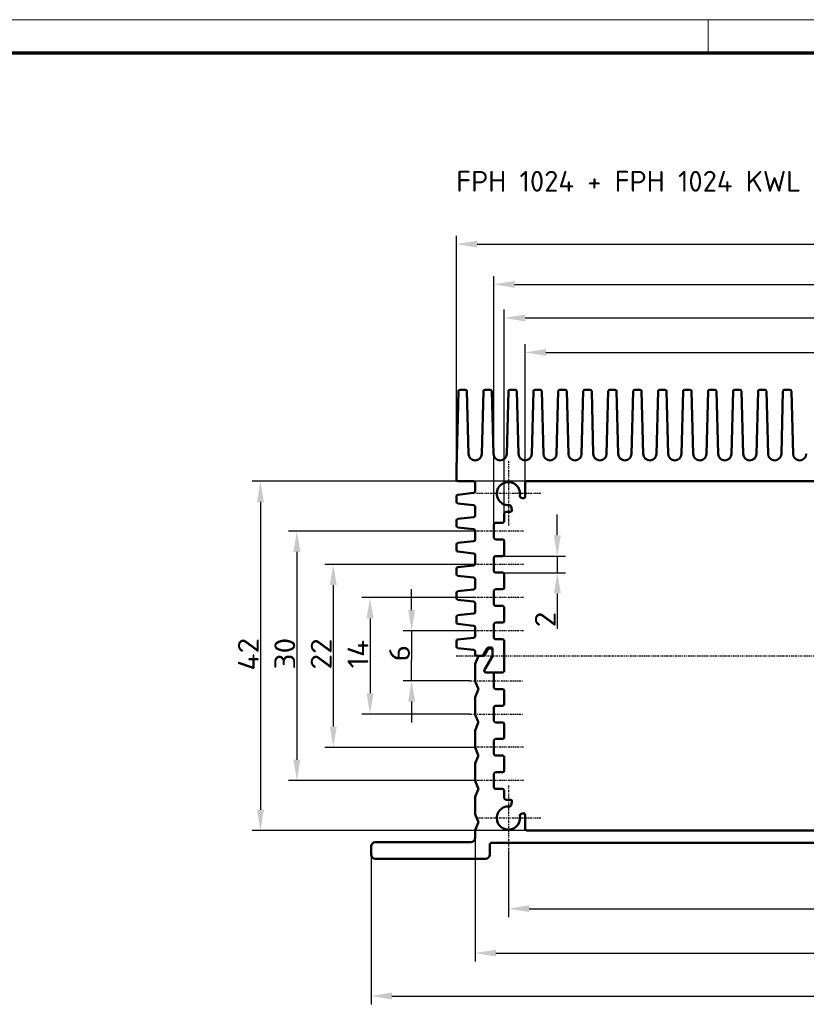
# Model space of a CAD drawing. Header units: millimetres. Extents: x 1 to 593, y 1 to 419.
# Tile 229 of 231: x 320 to 415, y 301 to 419. Entities that reach past the tile are written whole.
import ezdxf

# ---------------------------------------------------------------- set-up
doc = ezdxf.new("R2010")
doc.units = ezdxf.units.MM
doc.linetypes.add('CHAIN', pattern=[0.3543, 0.2362, -0.0295, 0.0591, -0.0295])
doc.linetypes.add('DASH_DOT', pattern=[0.37, 0.24, -0.06, 0.01, -0.06])
doc.layers.get('0').update_dxf_attribs({"lineweight": 25})
for name, color, linetype, lineweight in [('Bemaßung (ISO)', 1, 'Continuous', 25), ('Mittellinie (ISO)', 1, 'DASH_DOT', 25), ('Mittelpunktmarkierung (ISO)', 1, 'DASH_DOT', 25), ('Rahmen (ISO)', 7, 'Continuous', 70), ('Sichtbar (ISO)', 7, 'Continuous', 50), ('Symbol (ISO)', 1, 'Continuous', 25)]:
    doc.layers.add(name, color=color, linetype=linetype, lineweight=lineweight)
doc.styles.add('2_5', font='isocpeur.ttf', dxfattribs={"width": 1.1})
doc.styles.add('Notiztext (DIN)', font='isocpeur.ttf', dxfattribs={"width": 1.1})
doc.dimstyles.new('Standard (DIN)', dxfattribs={"dimtxt": 2.5, "dimasz": 2.5, "dimexe": 1, "dimexo": 0, "dimgap": 0.2, "dimtad": 1, "dimdec": 6, "dimrnd": 1e-08, "dimtxsty": '2_5', "dimcen": 0.09, "dimdle": 7, "dimclrd": 256, "dimclre": 256, "dimclrt": 5, "dimadec": 6, "dimazin": 2, "dimtfac": 0.72, "dimtmove": 0, "dimatfit": 3, "dimfxl": 1, "dimtolj": 1, "dimlwd": -1, "dimlwe": -1, "dimarcsym": 0})

# ---------------------------------------------------------------- blocks, each defined once
blk = doc.blocks.new('*D11')
at = {"layer": 'Bemaßung (ISO)'}
for p, q in [((367.35, 348.01), (367.35, 350.51)), ((374.93, 345.51), (366.35, 345.51)), ((367.35, 345.51), (367.35, 343.01)), ((367.35, 343.01), (367.35, 342.01)), ((367.35, 339.51), (367.35, 342.01)), ((374.35, 339.51), (366.35, 339.51)), ((367.35, 337.01), (367.35, 334.51))]:
    blk.add_line(p, q, dxfattribs=at)
for points in [[(366.94, 348.01), (367.77, 348.01), (367.35, 345.51)], [(366.94, 337.01), (367.77, 337.01), (367.35, 339.51)]]:
    blk.add_solid(points, dxfattribs=at)
at = {"layer": 'Defpoints', "color": 0}
for p in [(374.93, 345.51), (367.35, 339.51), (374.35, 339.51)]:
    blk.add_point(p, dxfattribs=at)
at = {"layer": 'Bemaßung (ISO)', "color": 5, "insert": (367.15, 341.83), "char_height": 2.5, "attachment_point": 7, "rotation": 90, "style": '2_5'}
blk.add_mtext('\\A1;6', dxfattribs=at)
blk = doc.blocks.new('*D12')
at = {"layer": 'Bemaßung (ISO)'}
for p, q in [((374.93, 349.51), (361.35, 349.51)), ((362.35, 347.01), (362.35, 338.01)), ((374.35, 335.51), (361.35, 335.51))]:
    blk.add_line(p, q, dxfattribs=at)
for points in [[(361.94, 347.01), (362.77, 347.01), (362.35, 349.51)], [(361.94, 338.01), (362.77, 338.01), (362.35, 335.51)]]:
    blk.add_solid(points, dxfattribs=at)
at = {"layer": 'Defpoints', "color": 0}
for p in [(374.93, 349.51), (362.35, 335.51), (374.35, 335.51)]:
    blk.add_point(p, dxfattribs=at)
at = {"layer": 'Bemaßung (ISO)', "color": 5, "insert": (362.15, 341), "char_height": 2.5, "attachment_point": 7, "rotation": 90, "style": '2_5'}
blk.add_mtext('\\A1;14', dxfattribs=at)
blk = doc.blocks.new('*D13')
at = {"layer": 'Bemaßung (ISO)'}
for p, q in [((374.93, 353.51), (356.93, 353.51)), ((357.93, 351.01), (357.93, 334.01)), ((374.93, 331.51), (356.93, 331.51))]:
    blk.add_line(p, q, dxfattribs=at)
for points in [[(357.52, 351.01), (358.35, 351.01), (357.93, 353.51)], [(357.52, 334.01), (358.35, 334.01), (357.93, 331.51)]]:
    blk.add_solid(points, dxfattribs=at)
at = {"layer": 'Defpoints', "color": 0}
for p in [(374.93, 353.51), (357.93, 331.51), (374.93, 331.51)]:
    blk.add_point(p, dxfattribs=at)
at = {"layer": 'Bemaßung (ISO)', "color": 5, "insert": (357.73, 340.86), "char_height": 2.5, "attachment_point": 7, "rotation": 90, "style": '2_5'}
blk.add_mtext('\\A1;22', dxfattribs=at)
blk = doc.blocks.new('*D14')
at = {"layer": 'Bemaßung (ISO)'}
for p, q in [((374.93, 357.51), (352.56, 357.51)), ((353.56, 355.01), (353.56, 330.01)), ((374.93, 327.51), (352.56, 327.51))]:
    blk.add_line(p, q, dxfattribs=at)
for points in [[(353.14, 355.01), (353.98, 355.01), (353.56, 357.51)], [(353.14, 330.01), (353.98, 330.01), (353.56, 327.51)]]:
    blk.add_solid(points, dxfattribs=at)
at = {"layer": 'Defpoints', "color": 0}
for p in [(374.93, 357.51), (353.56, 327.51), (374.93, 327.51)]:
    blk.add_point(p, dxfattribs=at)
at = {"layer": 'Bemaßung (ISO)', "color": 5, "insert": (353.36, 340.86), "char_height": 2.5, "attachment_point": 7, "rotation": 90, "style": '2_5'}
blk.add_mtext('\\A1;30', dxfattribs=at)
blk = doc.blocks.new('*D15')
at = {"layer": 'Bemaßung (ISO)'}
for p, q in [((381.18, 363.51), (348.18, 363.51)), ((349.18, 361.01), (349.18, 324.01)), ((381.18, 321.51), (348.18, 321.51))]:
    blk.add_line(p, q, dxfattribs=at)
for points in [[(348.77, 361.01), (349.6, 361.01), (349.18, 363.51)], [(348.77, 324.01), (349.6, 324.01), (349.18, 321.51)]]:
    blk.add_solid(points, dxfattribs=at)
at = {"layer": 'Defpoints', "color": 0}
for p in [(381.18, 363.51), (349.18, 321.51), (381.18, 321.51)]:
    blk.add_point(p, dxfattribs=at)
at = {"layer": 'Bemaßung (ISO)', "color": 5, "insert": (348.98, 340.73), "char_height": 2.5, "attachment_point": 7, "rotation": 90, "style": '2_5'}
blk.add_mtext('\\A1;42', dxfattribs=at)
blk = doc.blocks.new('*D16')
at = {"layer": 'Bemaßung (ISO)'}
for p, q in [((378.98, 319.11), (378.98, 311.11)), ((475.98, 319.11), (475.98, 311.11)), ((381.48, 312.11), (473.48, 312.11))]:
    blk.add_line(p, q, dxfattribs=at)
for points in [[(381.48, 312.53), (381.48, 311.7), (378.98, 312.11)], [(473.48, 312.53), (473.48, 311.7), (475.98, 312.11)]]:
    blk.add_solid(points, dxfattribs=at)
at = {"layer": 'Defpoints', "color": 0}
for p in [(378.98, 319.11), (475.98, 319.11), (475.98, 312.11)]:
    blk.add_point(p, dxfattribs=at)
at = {"layer": 'Bemaßung (ISO)', "color": 5, "insert": (425.83, 312.31), "char_height": 2.5, "attachment_point": 7, "style": '2_5'}
blk.add_mtext('\\A1;97', dxfattribs=at)
blk = doc.blocks.new('*D17')
at = {"layer": 'Bemaßung (ISO)'}
for p, q in [((374.98, 320.61), (374.98, 305.77)), ((479.98, 320.61), (479.98, 305.77)), ((377.48, 306.77), (477.48, 306.77))]:
    blk.add_line(p, q, dxfattribs=at)
for points in [[(377.48, 307.19), (377.48, 306.36), (374.98, 306.77)], [(477.48, 307.19), (477.48, 306.36), (479.98, 306.77)]]:
    blk.add_solid(points, dxfattribs=at)
at = {"layer": 'Defpoints', "color": 0}
for p in [(374.98, 320.61), (479.98, 320.61), (479.98, 306.77)]:
    blk.add_point(p, dxfattribs=at)
at = {"layer": 'Bemaßung (ISO)', "color": 5, "insert": (425.15, 306.97), "char_height": 2.5, "attachment_point": 7, "style": '2_5'}
blk.add_mtext('\\A1;105', dxfattribs=at)
blk = doc.blocks.new('*D21')
at = {"layer": 'Bemaßung (ISO)'}
for p, q in [((380.98, 363.31), (380.98, 379.99)), ((383.48, 378.99), (471.48, 378.99)), ((473.98, 363.31), (473.98, 379.99))]:
    blk.add_line(p, q, dxfattribs=at)
for points in [[(383.48, 379.41), (383.48, 378.58), (380.98, 378.99)], [(471.48, 379.41), (471.48, 378.58), (473.98, 378.99)]]:
    blk.add_solid(points, dxfattribs=at)
at = {"layer": 'Defpoints', "color": 0}
for p in [(473.98, 378.99), (380.98, 363.31), (473.98, 363.31)]:
    blk.add_point(p, dxfattribs=at)
at = {"layer": 'Bemaßung (ISO)', "color": 5, "insert": (425.83, 379.19), "char_height": 2.5, "attachment_point": 7, "style": '2_5'}
blk.add_mtext('\\A1;93', dxfattribs=at)
blk = doc.blocks.new('*D22')
at = {"layer": 'Bemaßung (ISO)'}
for p, q in [((378.48, 359.61), (378.48, 384.14)), ((476.48, 359.61), (476.48, 384.14)), ((380.98, 383.14), (473.98, 383.14))]:
    blk.add_line(p, q, dxfattribs=at)
for points in [[(380.98, 383.56), (380.98, 382.72), (378.48, 383.14)], [(473.98, 383.56), (473.98, 382.72), (476.48, 383.14)]]:
    blk.add_solid(points, dxfattribs=at)
at = {"layer": 'Defpoints', "color": 0}
for p in [(476.48, 383.14), (378.48, 359.61), (476.48, 359.61)]:
    blk.add_point(p, dxfattribs=at)
at = {"layer": 'Bemaßung (ISO)', "color": 5, "insert": (425.83, 383.34), "char_height": 2.5, "attachment_point": 7, "style": '2_5'}
blk.add_mtext('\\A1;98', dxfattribs=at)
blk = doc.blocks.new('*D23')
at = {"layer": 'Bemaßung (ISO)'}
for p, q in [((377.23, 358.31), (377.23, 388.18)), ((379.73, 387.18), (475.23, 387.18)), ((477.73, 358.31), (477.73, 388.18))]:
    blk.add_line(p, q, dxfattribs=at)
for points in [[(379.73, 387.59), (379.73, 386.76), (377.23, 387.18)], [(475.23, 387.59), (475.23, 386.76), (477.73, 387.18)]]:
    blk.add_solid(points, dxfattribs=at)
at = {"layer": 'Defpoints', "color": 0}
for p in [(477.73, 387.18), (377.23, 358.31), (477.73, 358.31)]:
    blk.add_point(p, dxfattribs=at)
at = {"layer": 'Bemaßung (ISO)', "color": 5, "insert": (423.7, 387.38), "char_height": 2.5, "attachment_point": 7, "style": '2_5'}
blk.add_mtext('\\A1;100,5', dxfattribs=at)
blk = doc.blocks.new('*D25')
at = {"layer": 'Bemaßung (ISO)'}
for p, q in [((372.73, 365.01), (372.73, 393.01)), ((375.23, 392.01), (479.73, 392.01)), ((482.23, 365.01), (482.23, 393.01))]:
    blk.add_line(p, q, dxfattribs=at)
for points in [[(375.23, 392.43), (375.23, 391.6), (372.73, 392.01)], [(479.73, 392.43), (479.73, 391.6), (482.23, 392.01)]]:
    blk.add_solid(points, dxfattribs=at)
at = {"layer": 'Defpoints', "color": 0}
for p in [(482.23, 392.01), (372.73, 365.01), (482.23, 365.01)]:
    blk.add_point(p, dxfattribs=at)
at = {"layer": 'Bemaßung (ISO)', "color": 5, "insert": (423.7, 392.21), "char_height": 2.5, "attachment_point": 7, "style": '2_5'}
blk.add_mtext('\\A1;109,5', dxfattribs=at)
blk = doc.blocks.new('Ränder Bopla-A2-Rahmen')
at = {"layer": 'Rahmen (ISO)', "color": 1, "lineweight": 18}
for p, q in [((593, 419), (1, 419)), ((403, 419), (403, 415))]:
    blk.add_line(p, q, dxfattribs=at)
at = {"layer": 'Rahmen (ISO)', "color": 91, "lineweight": 70}
blk.add_line((20, 415), (589, 415), dxfattribs=at)
blk = doc.blocks.new('*D30')
at = {"layer": 'Bemaßung (ISO)'}
for p, q in [((362.48, 318.61), (362.48, 300.61)), ((492.48, 318.61), (492.48, 300.61)), ((364.98, 301.61), (489.98, 301.61))]:
    blk.add_line(p, q, dxfattribs=at)
for points in [[(364.98, 302.03), (364.98, 301.2), (362.48, 301.61)], [(489.98, 302.03), (489.98, 301.2), (492.48, 301.61)]]:
    blk.add_solid(points, dxfattribs=at)
at = {"layer": 'Defpoints', "color": 0}
for p in [(362.48, 318.61), (492.48, 318.61), (492.48, 301.61)]:
    blk.add_point(p, dxfattribs=at)
at = {"layer": 'Bemaßung (ISO)', "color": 5, "insert": (425.15, 301.81), "char_height": 2.5, "attachment_point": 7, "style": '2_5'}
blk.add_mtext('\\A1;130', dxfattribs=at)
blk = doc.blocks.new('*D31')
at = {"layer": 'Bemaßung (ISO)'}
for p, q in [((384.86, 357.01), (384.86, 359.51)), ((378.28, 354.51), (385.86, 354.51)), ((384.86, 354.51), (384.86, 352.51)), ((378.28, 352.51), (385.86, 352.51)), ((384.86, 350.01), (384.86, 345.74))]:
    blk.add_line(p, q, dxfattribs=at)
for points in [[(384.44, 357.01), (385.28, 357.01), (384.86, 354.51)], [(384.44, 350.01), (385.28, 350.01), (384.86, 352.51)]]:
    blk.add_solid(points, dxfattribs=at)
at = {"layer": 'Defpoints', "color": 0}
for p in [(378.28, 354.51), (378.28, 352.51), (384.86, 352.51)]:
    blk.add_point(p, dxfattribs=at)
at = {"layer": 'Bemaßung (ISO)', "color": 5, "insert": (384.66, 345.94), "char_height": 2.5, "attachment_point": 7, "rotation": 90, "style": '2_5'}
blk.add_mtext('\\A1;2', dxfattribs=at)

msp = doc.modelspace()

# ---------------------------------------------------------------- linework, layer by layer
at = {"layer": 'Mittellinie (ISO)', "linetype": 'CHAIN'}
for p, q in [((380.783956, 357.5131), (374.933956, 357.5131)), ((380.783956, 353.5131), (374.933956, 353.5131)), ((380.783956, 349.5131), (374.933956, 349.5131)), ((380.783956, 345.5131), (374.933956, 345.5131)), ((372.6996138, 342.5131), (482.5933715, 342.5131)), ((374.3548108, 339.5131), (380.783956, 339.5131)), ((374.3548108, 335.5131), (380.783956, 335.5131)), ((380.783956, 331.5131), (374.933956, 331.5131)), ((380.783956, 327.5131), (374.933956, 327.5131))]:
    msp.add_line(p, q, dxfattribs=at)
at = {"layer": 'Mittelpunktmarkierung (ISO)', "linetype": 'CHAIN'}
for p, q in [((378.983956, 365.9131), (378.983956, 358.1131)), ((382.883956, 362.0131), (375.083956, 362.0131)), ((378.983956, 326.9131), (378.983956, 319.1131)), ((382.883956, 323.0131), (375.083956, 323.0131))]:
    msp.add_line(p, q, dxfattribs=at)
at = {"layer": 'Sichtbar (ISO)'}
for p, q in [((372.9788313, 374.3183613), (372.733956, 365.0131)), ((373.7891499, 374.5131), (373.178762, 374.5131)), ((374.1872179, 366.7891471), (373.9890807, 374.3183613)), ((375.9788313, 374.3183613), (375.780694, 366.7891471)), ((376.7891499, 374.5131), (376.178762, 374.5131)), ((377.1872179, 366.7891471), (376.9890807, 374.3183613)), ((378.9788313, 374.3183613), (378.780694, 366.7891471)), ((379.7891499, 374.5131), (379.178762, 374.5131)), ((380.1872179, 366.7891471), (379.9890807, 374.3183613)), ((381.9788313, 374.3183613), (381.780694, 366.7891471)), ((382.7891499, 374.5131), (382.178762, 374.5131)), ((383.1872179, 366.7891471), (382.9890807, 374.3183613)), ((384.9788313, 374.3183613), (384.780694, 366.7891471)), ((385.7891499, 374.5131), (385.178762, 374.5131)), ((386.1872179, 366.7891471), (385.9890807, 374.3183613)), ((387.9788313, 374.3183613), (387.780694, 366.7891471)), ((388.7891499, 374.5131), (388.178762, 374.5131)), ((389.1872179, 366.7891471), (388.9890807, 374.3183613)), ((390.9788313, 374.3183613), (390.780694, 366.7891471)), ((391.7891499, 374.5131), (391.178762, 374.5131)), ((392.1872179, 366.7891471), (391.9890807, 374.3183613)), ((393.9788313, 374.3183613), (393.780694, 366.7891471)), ((394.7891499, 374.5131), (394.178762, 374.5131)), ((395.1872179, 366.7891471), (394.9890807, 374.3183613)), ((396.9788313, 374.3183613), (396.780694, 366.7891471)), ((397.7891499, 374.5131), (397.178762, 374.5131)), ((398.1872179, 366.7891471), (397.9890807, 374.3183613)), ((399.9788313, 374.3183613), (399.780694, 366.7891471)), ((400.7891499, 374.5131), (400.178762, 374.5131)), ((401.1872179, 366.7891471), (400.9890807, 374.3183613)), ((402.9788313, 374.3183613), (402.780694, 366.7891471)), ((403.7891499, 374.5131), (403.178762, 374.5131)), ((404.1872179, 366.7891471), (403.9890807, 374.3183613)), ((405.9788313, 374.3183613), (405.780694, 366.7891471)), ((406.7891499, 374.5131), (406.178762, 374.5131)), ((407.1872179, 366.7891471), (406.9890807, 374.3183613)), ((408.9788313, 374.3183613), (408.780694, 366.7891471)), ((409.7891499, 374.5131), (409.178762, 374.5131)), ((410.1872179, 366.7891471), (409.9890807, 374.3183613)), ((411.9788313, 374.3183613), (411.780694, 366.7891471)), ((412.7891499, 374.5131), (412.178762, 374.5131)), ((413.1872179, 366.7891471), (412.9890807, 374.3183613)), ((372.733956, 365.0131), (372.733956, 363.7131)), ((372.933956, 363.5131), (374.783956, 363.5131)), ((473.783956, 363.5131), (381.183956, 363.5131)), ((374.983956, 362.2921085), (374.983956, 363.3131)), ((380.983956, 361.6477047), (380.983956, 363.3131)), ((372.733956, 361.0421085), (372.733956, 361.6840914)), ((372.9118697, 361.8828682), (374.8060423, 362.0933318)), ((380.4960374, 361.529768), (380.7230619, 361.4572004)), ((374.8060423, 360.6328682), (372.9118697, 360.8433318)), ((374.983956, 359.3921085), (374.983956, 360.4340914)), ((379.4098149, 360.0556163), (379.3214189, 360.4619331)), ((372.733956, 358.1421085), (372.733956, 358.7840914)), ((372.9118697, 358.9828682), (374.8060423, 359.1933318)), ((378.483956, 359.6131), (378.483956, 358.7131)), ((378.683956, 359.8131), (379.2143862, 359.8131)), ((374.8060423, 357.7328682), (372.9118697, 357.9433318)), ((374.983956, 356.4921085), (374.983956, 357.5340914)), ((377.233956, 356.7131), (377.233956, 358.3131)), ((377.433956, 358.5131), (378.283956, 358.5131)), ((378.283956, 356.5131), (377.433956, 356.5131)), ((372.733956, 355.8840914), (372.733956, 355.2421085)), ((374.8060423, 356.2933318), (372.9118697, 356.0828682)), ((378.483956, 356.3131), (378.483956, 354.7131)), ((372.9118697, 355.0433318), (374.8060423, 354.8328682)), ((374.983956, 353.5921085), (374.983956, 354.6340914)), ((377.233956, 352.7131), (377.233956, 354.3131)), ((377.433956, 354.5131), (378.283956, 354.5131)), ((372.733956, 352.3421085), (372.733956, 352.9840914)), ((372.9118697, 353.1828682), (374.8060423, 353.3933318)), ((374.8060423, 351.9328682), (372.9118697, 352.1433318)), ((374.983956, 350.6921085), (374.983956, 351.7340914)), ((378.283956, 352.5131), (377.433956, 352.5131)), ((378.483956, 352.3131), (378.483956, 350.7131)), ((372.9118697, 350.2828682), (374.8060423, 350.4933318)), ((377.433956, 350.5131), (378.283956, 350.5131)), ((372.733956, 349.4421085), (372.733956, 350.0840914)), ((374.8060423, 349.0328682), (372.9118697, 349.2433318)), ((377.233956, 348.7131), (377.233956, 350.3131)), ((374.983956, 347.7921085), (374.983956, 348.8340914)), ((378.283956, 348.5131), (377.433956, 348.5131)), ((378.483956, 348.3131), (378.483956, 346.7131)), ((372.733956, 346.5421085), (372.733956, 347.1840914)), ((372.9118697, 347.3828682), (374.8060423, 347.5933318)), ((374.8060423, 346.1328682), (372.9118697, 346.3433318)), ((374.983956, 344.8921085), (374.983956, 345.9340914)), ((377.233956, 344.7131), (377.233956, 346.3131)), ((377.433956, 346.5131), (378.283956, 346.5131)), ((372.9118697, 344.4828682), (374.8060423, 344.6933318)), ((378.283956, 344.5131), (377.433956, 344.5131)), ((372.733956, 343.6421085), (372.733956, 344.2840914)), ((374.8060423, 343.2328682), (372.9118697, 343.4433318)), ((375.9869905, 342.6131), (376.4488707, 343.4131)), ((376.6220758, 343.5131), (376.883956, 343.5131)), ((376.883956, 343.4131), (376.6798108, 343.4131)), ((378.483956, 344.3131), (378.483956, 340.7131)), ((374.983956, 342.7131), (374.983956, 343.0340914)), ((375.3336672, 342.3873781), (374.9982606, 341.5488616)), ((375.183956, 342.5131), (375.8137854, 342.5131)), ((375.9292554, 342.5131), (375.5193626, 342.5131)), ((376.5066057, 343.3131), (376.1024605, 342.6131)), ((377.057161, 342.4666898), (376.1024605, 340.8131)), ((376.1024605, 340.8131), (377.057161, 342.4666898)), ((377.083956, 343.3131), (377.083956, 342.5666898)), ((377.083956, 342.5666898), (377.083956, 343.2131)), ((374.983956, 339.5516165), (374.983956, 341.4745835)), ((378.283956, 340.5131), (376.2756656, 340.5131)), ((377.033956, 340.5131), (376.2756656, 340.5131)), ((377.233956, 338.7131), (377.233956, 340.3131)), ((374.9982606, 339.4773383), (375.3542447, 338.5873781)), ((374.983956, 335.5516165), (374.983956, 337.4745835)), ((375.3542447, 338.4388218), (374.9982606, 337.5488616)), ((378.283956, 338.5131), (377.433956, 338.5131)), ((378.483956, 338.3131), (378.483956, 336.7131)), ((377.233956, 334.7131), (377.233956, 336.3131)), ((377.433956, 336.5131), (378.283956, 336.5131)), ((374.9982606, 335.4773383), (375.3542447, 334.5873781)), ((375.3542447, 334.4388218), (374.9982606, 333.5488616)), ((378.283956, 334.5131), (377.433956, 334.5131)), ((378.483956, 334.3131), (378.483956, 332.7131)), ((374.983956, 331.5516165), (374.983956, 333.4745835)), ((377.233956, 330.7131), (377.233956, 332.3131)), ((377.433956, 332.5131), (378.283956, 332.5131)), ((374.9982606, 331.4773383), (375.3542447, 330.5873781)), ((375.3542447, 330.4388218), (374.9982606, 329.5488616)), ((378.283956, 330.5131), (377.433956, 330.5131)), ((378.483956, 330.3131), (378.483956, 328.7131)), ((374.983956, 327.5516165), (374.983956, 329.4745835)), ((377.233956, 326.7131), (377.233956, 328.3131)), ((377.433956, 328.5131), (378.283956, 328.5131)), ((374.9982606, 327.4773383), (375.3542447, 326.5873781)), ((375.3542447, 326.4388218), (374.9982606, 325.5488616)), ((378.283956, 326.5131), (377.433956, 326.5131)), ((378.483956, 326.3131), (378.483956, 325.4131)), ((374.983956, 323.5516165), (374.983956, 325.4745835)), ((378.683956, 325.2131), (379.2143862, 325.2131)), ((379.3214189, 324.5642669), (379.4098149, 324.9705836)), ((374.9982606, 323.4773383), (375.3542447, 322.5873781)), ((380.7230619, 323.5689996), (380.4960374, 323.4964319)), ((380.983956, 323.3784952), (380.983956, 321.7131)), ((375.3542447, 322.4388218), (374.9982606, 321.5488616)), ((374.983956, 320.6131), (374.983956, 321.4745835)), ((381.183956, 321.5131), (473.783956, 321.5131)), ((362.983956, 320.1131), (374.483956, 320.1131)), ((376.733956, 318.6131), (376.733956, 319.8131)), ((376.933956, 320.0131), (478.033956, 320.0131)), ((362.483956, 318.6131), (362.483956, 319.6131)), ((376.233956, 318.1131), (362.983956, 318.1131))]:
    msp.add_line(p, q, dxfattribs=at)
for centre, radius, start, end in [((373.178762, 374.3131), 0.2, 90, 178.492564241), ((373.7891499, 374.3131), 0.2, 1.507435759, 90), ((376.178762, 374.3131), 0.2, 90, 178.492564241), ((376.7891499, 374.3131), 0.2, 1.507435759, 90), ((379.178762, 374.3131), 0.2, 90, 178.492564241), ((379.7891499, 374.3131), 0.2, 1.507435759, 90), ((382.178762, 374.3131), 0.2, 90, 178.492564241), ((382.7891499, 374.3131), 0.2, 1.507435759, 90), ((385.178762, 374.3131), 0.2, 90, 178.492564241), ((385.7891499, 374.3131), 0.2, 1.507435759, 90), ((388.178762, 374.3131), 0.2, 90, 178.492564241), ((388.7891499, 374.3131), 0.2, 1.507435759, 90), ((391.178762, 374.3131), 0.2, 90, 178.492564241), ((391.7891499, 374.3131), 0.2, 1.507435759, 90), ((394.178762, 374.3131), 0.2, 90, 178.492564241), ((394.7891499, 374.3131), 0.2, 1.507435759, 90), ((397.178762, 374.3131), 0.2, 90, 178.492564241), ((397.7891499, 374.3131), 0.2, 1.507435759, 90), ((400.178762, 374.3131), 0.2, 90, 178.492564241), ((400.7891499, 374.3131), 0.2, 1.507435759, 90), ((403.178762, 374.3131), 0.2, 90, 178.492564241), ((403.7891499, 374.3131), 0.2, 1.507435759, 90), ((406.178762, 374.3131), 0.2, 90, 178.492564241), ((406.7891499, 374.3131), 0.2, 1.507435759, 90), ((409.178762, 374.3131), 0.2, 90, 178.492564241), ((409.7891499, 374.3131), 0.2, 1.507435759, 90), ((412.178762, 374.3131), 0.2, 90, 178.492564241), ((412.7891499, 374.3131), 0.2, 1.507435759, 90), ((374.983956, 366.8101139), 0.7970139, 181.507435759, 358.492564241), ((377.983956, 366.8101139), 0.7970139, 181.507435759, 358.492564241), ((380.983956, 366.8101139), 0.7970139, 181.507435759, 358.492564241), ((383.983956, 366.8101139), 0.7970139, 181.507435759, 358.492564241), ((386.983956, 366.8101139), 0.7970139, 181.507435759, 358.492564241), ((389.983956, 366.8101139), 0.7970139, 181.507435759, 358.492564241), ((392.983956, 366.8101139), 0.7970139, 181.507435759, 358.492564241), ((395.983956, 366.8101139), 0.7970139, 181.507435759, 358.492564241), ((398.983956, 366.8101139), 0.7970139, 181.507435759, 358.492564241), ((401.983956, 366.8101139), 0.7970139, 181.507435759, 358.492564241), ((404.983956, 366.8101139), 0.7970139, 181.507435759, 358.492564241), ((407.983956, 366.8101139), 0.7970139, 181.507435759, 358.492564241), ((410.983956, 366.8101139), 0.7970139, 181.507435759, 358.492564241), ((413.983956, 366.8101139), 0.7970139, 181.507435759, 358.492564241), ((372.933956, 363.7131), 0.2, 180, 270), ((374.783956, 363.3131), 0.2, 0, 90), ((381.183956, 363.3131), 0.2, 90, 180), ((374.783956, 362.2921085), 0.2, 276.340191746, 0), ((378.983956, 362.0131), 1.4, 349.454444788, 275.092933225), ((372.933956, 361.6840914), 0.2, 96.340191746, 180), ((380.5569315, 361.7202724), 0.2, 169.454444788, 252.273689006), ((380.783956, 361.6477047), 0.2, 252.273689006, 0), ((372.933956, 361.0421085), 0.2, 180, 263.659808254), ((374.783956, 360.4340914), 0.2, 0, 83.659808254), ((379.1259903, 360.4194167), 0.2, 12.273689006, 95.092933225), ((379.2143862, 360.0131), 0.2, 270, 12.273689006), ((372.933956, 358.7840914), 0.2, 96.340191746, 180), ((374.783956, 359.3921085), 0.2, 276.340191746, 0), ((378.283956, 358.7131), 0.2, 270, 0), ((378.683956, 359.6131), 0.2, 90, 180), ((372.933956, 358.1421085), 0.2, 180, 263.659808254), ((374.783956, 357.5340914), 0.2, 0, 83.659808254), ((377.433956, 358.3131), 0.2, 90, 180), ((374.783956, 356.4921085), 0.2, 276.340191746, 0), ((377.433956, 356.7131), 0.2, 180, 270), ((378.283956, 356.3131), 0.2, 0, 90), ((372.933956, 355.8840914), 0.2, 96.340191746, 180), ((372.933956, 355.2421085), 0.2, 180, 263.659808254), ((374.783956, 354.6340914), 0.2, 0, 83.659808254), ((377.433956, 354.3131), 0.2, 90, 180), ((378.283956, 354.7131), 0.2, 270, 0), ((372.933956, 352.9840914), 0.2, 96.340191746, 180), ((374.783956, 353.5921085), 0.2, 276.340191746, 0), ((372.933956, 352.3421085), 0.2, 180, 263.659808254), ((374.783956, 351.7340914), 0.2, 0, 83.659808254), ((377.433956, 352.7131), 0.2, 180, 270), ((378.283956, 352.3131), 0.2, 0, 90), ((374.783956, 350.6921085), 0.2, 276.340191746, 0), ((377.433956, 350.3131), 0.2, 90, 180), ((378.283956, 350.7131), 0.2, 270, 0), ((372.933956, 350.0840914), 0.2, 96.340191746, 180), ((372.933956, 349.4421085), 0.2, 180, 263.659808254), ((374.783956, 348.8340914), 0.2, 0, 83.659808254), ((377.433956, 348.7131), 0.2, 180, 270), ((378.283956, 348.3131), 0.2, 0, 90), ((372.933956, 347.1840914), 0.2, 96.340191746, 180), ((374.783956, 347.7921085), 0.2, 276.340191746, 0), ((372.933956, 346.5421085), 0.2, 180, 263.659808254), ((374.783956, 345.9340914), 0.2, 0, 83.659808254), ((377.433956, 346.3131), 0.2, 90, 180), ((378.283956, 346.7131), 0.2, 270, 0), ((374.783956, 344.8921085), 0.2, 276.340191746, 0), ((377.433956, 344.7131), 0.2, 180, 270), ((378.283956, 344.3131), 0.2, 0, 90), ((372.933956, 344.2840914), 0.2, 96.340191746, 180), ((372.933956, 343.6421085), 0.2, 180, 263.659808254), ((376.6220758, 343.3131), 0.2, 90, 150), ((376.6798108, 343.2131), 0.2, 90, 150), ((376.883956, 343.3131), 0.2, 0, 90), ((376.883956, 343.2131), 0.2, 0, 90), ((374.783956, 343.0340914), 0.2, 0, 83.659808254), ((375.183956, 342.7131), 0.2, 180, 270), ((375.5193626, 342.3131), 0.2, 90, 158.198590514), ((375.8137854, 342.7131), 0.2, 270, 330), ((375.9292554, 342.7131), 0.2, 270, 330), ((376.883956, 342.5666898), 0.2, 330, 0), ((376.883956, 342.5666898), 0.2, 330, 0), ((375.183956, 341.4745835), 0.2, 158.198590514, 180), ((376.2756656, 340.7131), 0.2, 150, 270), ((376.2756656, 340.7131), 0.2, 150, 270), ((377.033956, 340.3131), 0.2, 0, 90), ((378.283956, 340.7131), 0.2, 270, 0), ((375.183956, 339.5516165), 0.2, 180, 201.801409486), ((375.1685494, 338.5131), 0.2, 338.198590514, 21.801409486), ((377.433956, 338.7131), 0.2, 180, 270), ((375.183956, 337.4745835), 0.2, 158.198590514, 180), ((378.283956, 338.3131), 0.2, 0, 90), ((377.433956, 336.3131), 0.2, 90, 180), ((378.283956, 336.7131), 0.2, 270, 0), ((375.183956, 335.5516165), 0.2, 180, 201.801409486), ((375.1685494, 334.5131), 0.2, 338.198590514, 21.801409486), ((377.433956, 334.7131), 0.2, 180, 270), ((378.283956, 334.3131), 0.2, 0, 90), ((375.183956, 333.4745835), 0.2, 158.198590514, 180), ((378.283956, 332.7131), 0.2, 270, 0), ((375.183956, 331.5516165), 0.2, 180, 201.801409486), ((377.433956, 332.3131), 0.2, 90, 180), ((375.1685494, 330.5131), 0.2, 338.198590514, 21.801409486), ((377.433956, 330.7131), 0.2, 180, 270), ((378.283956, 330.3131), 0.2, 0, 90), ((375.183956, 329.4745835), 0.2, 158.198590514, 180), ((377.433956, 328.3131), 0.2, 90, 180), ((378.283956, 328.7131), 0.2, 270, 0), ((375.183956, 327.5516165), 0.2, 180, 201.801409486), ((375.1685494, 326.5131), 0.2, 338.198590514, 21.801409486), ((377.433956, 326.7131), 0.2, 180, 270), ((378.283956, 326.3131), 0.2, 0, 90), ((375.183956, 325.4745835), 0.2, 158.198590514, 180), ((378.983956, 323.0131), 1.4, 84.907066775, 10.545555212), ((378.683956, 325.4131), 0.2, 180, 270), ((379.1259903, 324.6067832), 0.2, 264.907066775, 347.726310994), ((379.2143862, 325.0131), 0.2, 347.726310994, 90), ((375.183956, 323.5516165), 0.2, 180, 201.801409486), ((380.5569315, 323.3059276), 0.2, 107.726310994, 190.545555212), ((380.783956, 323.3784952), 0.2, 0, 107.726310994), ((375.1685494, 322.5131), 0.2, 338.198590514, 21.801409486), ((375.183956, 321.4745835), 0.2, 158.198590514, 180), ((381.183956, 321.7131), 0.2, 180, 270), ((362.983956, 319.6131), 0.5, 90, 180), ((374.483956, 320.6131), 0.5, 270, 0), ((376.933956, 319.8131), 0.2, 90, 180), ((362.983956, 318.6131), 0.5, 180, 270), ((376.233956, 318.6131), 0.5, 270, 0)]:
    msp.add_arc(centre, radius, start, end, dxfattribs=at)

# ---------------------------------------------------------------- block references
msp.add_blockref('Ränder Bopla-A2-Rahmen', (0, 0))

# ---------------------------------------------------------------- texts
at = {"layer": 'Symbol (ISO)', "color": 5, "insert": (372.7078916, 400.8206421), "char_height": 2.5, "width": 45.355310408, "attachment_point": 1, "style": 'Notiztext (DIN)'}
msp.add_mtext('{\\fISOCPEUR|b0|i0;FPH 1024 + FPH 1024 KWL}', dxfattribs=at)

# ---------------------------------------------------------------- dimensions: what is measured, and where the dimension line sits
at = {"layer": 'Bemaßung (ISO)'}
for base, p1, p2, angle, override, picture, middle in [((482.233956, 392.0131), (372.733956, 365.0131), (482.233956, 365.0131), 180, {"dimgap": 0.2, "dimdec": 6, "dimtol": 0, "dimlim": 0, "dimtp": 0, "dimtm": 0, "dimtdec": 2, "dimtofl": 0, "dimatfit": 1}, '*D25', (427.483956, 392.0131)), ((476.483956, 383.1399607), (378.483956, 359.6131), (476.483956, 359.6131), 180, {"dimgap": 0.2, "dimdec": 6, "dimtol": 0, "dimlim": 0, "dimtp": 0, "dimtm": 0, "dimtdec": 2, "dimtofl": 0, "dimatfit": 1}, '*D22', (427.483956, 383.1399607)), ((349.183956, 321.5131), (381.183956, 363.5131), (381.183956, 321.5131), 90, {"dimgap": 0.2, "dimdec": 6, "dimtol": 0, "dimlim": 0, "dimtp": 0, "dimtm": 0, "dimtdec": 2, "dimtofl": 0, "dimatfit": 1}, '*D15', (349.183956, 342.5131)), ((384.858956, 352.5131), (378.283956, 354.5131), (378.283956, 352.5131), 90, {"dimgap": 0.2, "dimdec": 6, "dimtol": 0, "dimlim": 0, "dimtp": 0, "dimtm": 0, "dimtdec": 2, "dimtofl": 1, "dimatfit": 1}, '*D31', (384.858956, 346.6256)), ((353.560856, 327.5131), (374.933956, 357.5131), (374.933956, 327.5131), 90, {"dimgap": 0.2, "dimdec": 6, "dimtol": 0, "dimlim": 0, "dimtp": 0, "dimtm": 0, "dimtdec": 2, "dimtofl": 0, "dimatfit": 1}, '*D14', (353.560856, 342.5131)), ((357.933956, 331.5131), (374.933956, 353.5131), (374.933956, 331.5131), 90, {"dimgap": 0.2, "dimdec": 6, "dimtol": 0, "dimlim": 0, "dimtp": 0, "dimtm": 0, "dimtdec": 2, "dimtofl": 0, "dimatfit": 1}, '*D13', (357.933956, 342.5131)), ((367.3548108, 339.5131), (374.933956, 345.5131), (374.3548108, 339.5131), 90, {"dimgap": 0.2, "dimdec": 6, "dimtol": 0, "dimlim": 0, "dimtp": 0, "dimtm": 0, "dimtdec": 2, "dimtofl": 0}, '*D11', (367.3548108, 342.5131)), ((362.3548108, 335.5131), (374.933956, 349.5131), (374.3548108, 335.5131), 90, {"dimgap": 0.2, "dimdec": 6, "dimtol": 0, "dimlim": 0, "dimtp": 0, "dimtm": 0, "dimtdec": 2, "dimtofl": 0, "dimatfit": 1}, '*D12', (362.3548108, 342.5131)), ((492.483956, 301.6131), (362.483956, 318.6131), (492.483956, 318.6131), 180, {"dimgap": 0.2, "dimdec": 6, "dimtol": 0, "dimlim": 0, "dimtp": 0, "dimtm": 0, "dimtdec": 2, "dimtofl": 0, "dimatfit": 1}, '*D30', (427.483956, 301.6131)), ((475.983956, 312.1131), (378.983956, 319.1131), (475.983956, 319.1131), 180, {"dimgap": 0.2, "dimdec": 6, "dimtol": 0, "dimlim": 0, "dimtp": 0, "dimtm": 0, "dimtdec": 2, "dimtofl": 0, "dimatfit": 1}, '*D16', (427.483956, 312.1131))]:
    dim = msp.add_linear_dim(base=base, p1=p1, p2=p2, angle=angle, dimstyle='Standard (DIN)', override=override, dxfattribs=at)
    dim.commit()
    dim.dimension.update_dxf_attribs({"geometry": picture, "text_midpoint": middle, "dimtype": 160})
for base, p1, p2, picture, middle in [((477.733956, 387.1756276), (377.233956, 358.3131), (477.733956, 358.3131), '*D23', (427.483956, 387.1756276)), ((473.983956, 378.9922713), (380.983956, 363.3131), (473.983956, 363.3131), '*D21', (427.483956, 378.9922713)), ((479.983956, 306.7741862), (374.983956, 320.6131), (479.983956, 320.6131), '*D17', (427.483956, 306.7741862))]:
    dim = msp.add_linear_dim(base=base, p1=p1, p2=p2, dimstyle='Standard (DIN)', override={"dimgap": 0.2, "dimdec": 6, "dimtol": 0, "dimlim": 0, "dimtp": 0, "dimtm": 0, "dimtdec": 2, "dimtofl": 0, "dimatfit": 1}, dxfattribs=at)
    dim.commit()
    dim.dimension.update_dxf_attribs({"geometry": picture, "text_midpoint": middle, "dimtype": 160})

doc.saveas('drawing.dxf')
